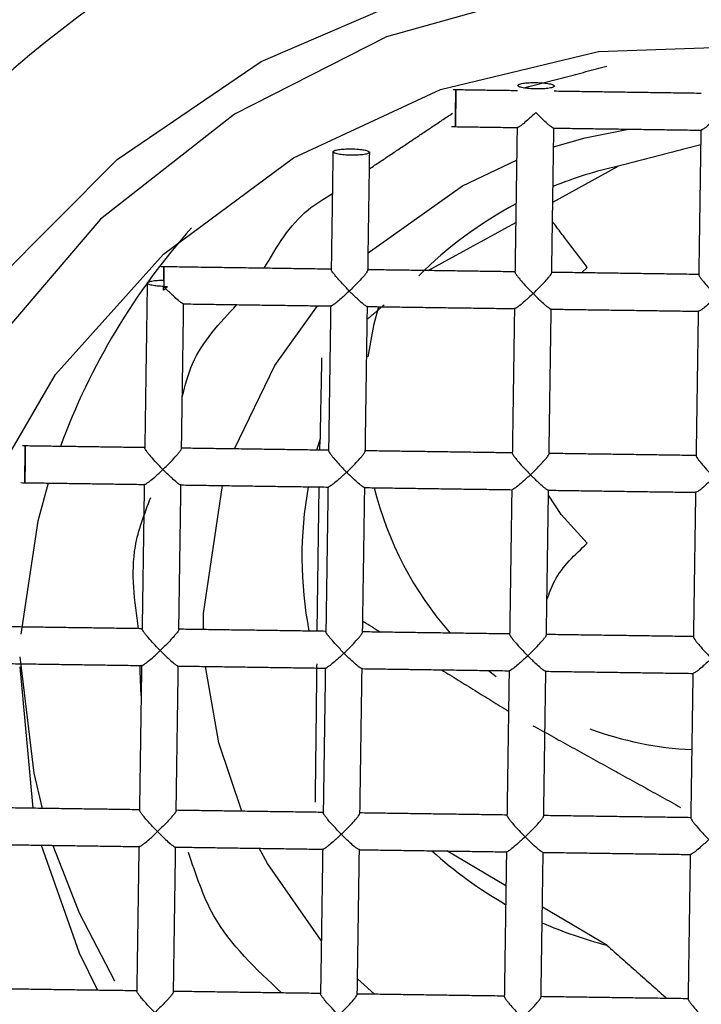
# Model space of a CAD drawing. Header units: millimetres. Extents: x 3953.473 to 3953.518, y 1849.685 to 1849.838.
# Tile 5 of 10: x 3953.48819 to 3953.49561, y 1849.75355 to 1849.76426. Entities that reach past the tile are written whole.
import ezdxf

# ---------------------------------------------------------------- set-up
doc = ezdxf.new("R2010")
doc.units = ezdxf.units.MM
doc.layers.add('SANINDUSA', color=3, linetype='Continuous')

msp = doc.modelspace()

# ---------------------------------------------------------------- linework, layer by layer
at = {"layer": 'SANINDUSA'}
for p, q in [((3953.49399377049, 1849.762274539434), (3953.494706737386, 1849.762666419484)), ((3953.492637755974, 1849.761529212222), (3953.493590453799, 1849.762052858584)), ((3953.494305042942, 1849.761505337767), (3953.494369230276, 1849.761564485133)), ((3953.489759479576, 1849.761425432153), (3953.489759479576, 1849.761356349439)), ((3953.491460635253, 1849.759700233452), (3953.491423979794, 1849.759576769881)), ((3953.491458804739, 1849.759576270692), (3953.491460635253, 1849.759700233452)), ((3953.491429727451, 1849.75760686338), (3953.491452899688, 1849.759176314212)), ((3953.488192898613, 1849.757219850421), (3953.488334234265, 1849.755681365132)), ((3953.493295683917, 1849.757180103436), (3953.493378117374, 1849.757113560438)), ((3953.493483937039, 1849.754838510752), (3953.492840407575, 1849.75521679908)), ((3953.494581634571, 1849.754193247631), (3953.493880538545, 1849.754605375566)), ((3953.492053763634, 1849.753658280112), (3953.491868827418, 1849.753826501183))]:
    msp.add_line(p, q, dxfattribs=at)
at = {"layer": 'SANINDUSA', "flags": 128}
for points in [[(3953.487922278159, 1849.761401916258), (3953.489254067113, 1849.762737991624), (3953.490818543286, 1849.763801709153), (3953.492559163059, 1849.76455462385), (3953.494413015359, 1849.764969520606), (3953.496313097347, 1849.765031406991), (3953.49819073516, 1849.764738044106), (3953.499978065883, 1849.764100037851), (3953.501610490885, 1849.763140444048), (3953.503029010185, 1849.761893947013), (3953.504182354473, 1849.760405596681), (3953.505028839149, 1849.758729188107), (3953.505537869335, 1849.756925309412), (3953.505691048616, 1849.755059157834)], [(3953.493974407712, 1849.764577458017), (3953.492184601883, 1849.764070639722), (3953.490529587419, 1849.763229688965), (3953.489072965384, 1849.762086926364), (3953.487870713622, 1849.76068626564)], [(3953.487702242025, 1849.758888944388), (3953.488583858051, 1849.760400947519), (3953.489756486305, 1849.761707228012), (3953.491172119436, 1849.762754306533), (3953.49277280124, 1849.763499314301), (3953.494492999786, 1849.763911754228), (3953.496262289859, 1849.763974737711), (3953.498008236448, 1849.763685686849), (3953.499659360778, 1849.763056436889), (3953.501148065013, 1849.762112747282)], [(3953.494002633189, 1849.762874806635), (3953.494345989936, 1849.762971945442), (3953.494817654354, 1849.763067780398)], [(3953.491985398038, 1849.761721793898), (3953.493011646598, 1849.762449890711), (3953.493600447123, 1849.762729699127)], [(3953.490530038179, 1849.759589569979), (3953.490969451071, 1849.760496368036), (3953.491432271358, 1849.761146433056)], [(3953.49209871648, 1849.761136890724), (3953.49204361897, 1849.760931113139), (3953.491979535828, 1849.760592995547)], [(3953.488503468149, 1849.759218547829), (3953.488391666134, 1849.758804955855), (3953.488206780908, 1849.757574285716)], [(3953.490192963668, 1849.75762457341), (3953.490192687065, 1849.75779898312), (3953.490398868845, 1849.759191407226)], [(3953.494369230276, 1849.758564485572), (3953.494083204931, 1849.758876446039), (3953.493946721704, 1849.759087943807)], [(3953.488195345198, 1849.757329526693), (3953.488344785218, 1849.756063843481), (3953.488435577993, 1849.755679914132)], [(3953.49061021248, 1849.75564877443), (3953.490359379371, 1849.756394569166), (3953.49021521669, 1849.757224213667)], [(3953.488426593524, 1849.755280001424), (3953.488840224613, 1849.754108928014), (3953.48903980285, 1849.753701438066)], [(3953.488554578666, 1849.755278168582), (3953.488840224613, 1849.754543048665), (3953.48922607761, 1849.753804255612)], [(3953.491474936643, 1849.754243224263), (3953.49088948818, 1849.755080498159), (3953.490799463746, 1849.755246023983)]]:
    msp.add_lwpolyline(points, dxfattribs=at)
at = {"layer": 'SANINDUSA'}
for centre, radius, start, end in [((3953.49569210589, 1849.760064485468), 0.014, 332.2686062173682, 207.7313937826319), ((3953.495617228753, 1849.759935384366), 0.0121439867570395, 89.64672465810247, 169.1756700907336), ((3953.495691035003, 1849.757828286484), 0.01275198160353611, 0.6848571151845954, 178.4947626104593), ((3953.495677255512, 1849.756390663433), 0.01211228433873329, 349.7847282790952, 178.639229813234), ((3953.495691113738, 1849.756450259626), 0.01200182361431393, 0.6743890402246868, 178.5052252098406), ((3953.495690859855, 1849.755055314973), 0.01206521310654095, 23.43699391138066, 154.9222392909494), ((3953.495690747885, 1849.755004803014), 0.01154357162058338, 16.83305114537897, 161.5261819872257), ((3953.495688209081, 1849.758298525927), 0.004476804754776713, 102.6640970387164, 112.2059114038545), ((3953.495664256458, 1849.758345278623), 0.004424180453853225, 117.9089934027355, 135.0172573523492), ((3953.495551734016, 1849.757081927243), 0.007365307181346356, 138.1697302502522, 159.8701767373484), ((3953.495560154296, 1849.758414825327), 0.004296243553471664, 169.7672427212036, 190.8223428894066), ((3953.49569210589, 1849.760064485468), 0.003750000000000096, 193.8351455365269, 221.3681960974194), ((3953.49569210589, 1849.760064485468), 0.003750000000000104, 249.8190433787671, 267.1554786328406), ((3953.495665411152, 1849.758486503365), 0.004426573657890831, 227.5724945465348, 240.4299639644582), ((3953.495686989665, 1849.758527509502), 0.00447298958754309, 246.1455469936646, 255.6929795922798)]:
    msp.add_arc(centre, radius, start, end, dxfattribs=at)
for points in [[(3953.493678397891, 1849.763516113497), (3953.494580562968, 1849.76375190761)], [(3953.493608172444, 1849.763485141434), (3953.492908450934, 1849.763495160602)], [(3953.495607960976, 1849.763456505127), (3953.494008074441, 1849.7634794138)], [(3953.491998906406, 1849.762636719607), (3953.4929008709, 1849.763240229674)], [(3953.492891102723, 1849.763095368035), (3953.493609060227, 1849.763085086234)], [(3953.493605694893, 1849.763085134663), (3953.493582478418, 1849.761512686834)], [(3953.493982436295, 1849.761506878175), (3953.494005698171, 1849.763082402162)], [(3953.494009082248, 1849.7630793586), (3953.495608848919, 1849.76305645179)], [(3953.495605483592, 1849.763056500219), (3953.495582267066, 1849.761484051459)], [(3953.495603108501, 1849.762895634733), (3953.494706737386, 1849.762666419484)], [(3953.491601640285, 1849.762824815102), (3953.491582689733, 1849.761541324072)], [(3953.49198264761, 1849.76153551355), (3953.492001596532, 1849.762818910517)], [(3953.494369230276, 1849.761564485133), (3953.493990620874, 1849.762061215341)], [(3953.491579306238, 1849.761544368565), (3953.489729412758, 1849.761570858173)], [(3953.493579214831, 1849.761515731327), (3953.491982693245, 1849.761538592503)], [(3953.495579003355, 1849.761487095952), (3953.493982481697, 1849.761509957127)], [(3953.489580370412, 1849.761398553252), (3953.489553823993, 1849.759600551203)], [(3953.489758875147, 1849.761315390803), (3953.489759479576, 1849.761356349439)], [(3953.489779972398, 1849.761335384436), (3953.489758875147, 1849.761315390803)], [(3953.489759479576, 1849.761356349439), (3953.489801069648, 1849.761355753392)], [(3953.489779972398, 1849.761335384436), (3953.489759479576, 1849.761356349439)], [(3953.489801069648, 1849.761355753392), (3953.489779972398, 1849.761335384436)], [(3953.489953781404, 1849.759594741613), (3953.489977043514, 1849.761170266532)], [(3953.489980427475, 1849.761167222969), (3953.491580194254, 1849.761144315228)], [(3953.492158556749, 1849.761155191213), (3953.491974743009, 1849.761000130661)], [(3953.49157682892, 1849.761144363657), (3953.491553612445, 1849.759571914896)], [(3953.491953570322, 1849.759566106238), (3953.491976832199, 1849.761141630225)], [(3953.491980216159, 1849.761138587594), (3953.493579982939, 1849.761115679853)], [(3953.493576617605, 1849.76111572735), (3953.493553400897, 1849.759543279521)], [(3953.493953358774, 1849.759537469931), (3953.493976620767, 1849.76111299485)], [(3953.493980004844, 1849.761109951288), (3953.495579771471, 1849.761087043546)], [(3953.495576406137, 1849.761087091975), (3953.495553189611, 1849.759514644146)], [(3953.491478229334, 1849.760581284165), (3953.491460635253, 1849.759700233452)], [(3953.489550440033, 1849.759603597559), (3953.48822306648, 1849.759622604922)], [(3953.491550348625, 1849.759574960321), (3953.489953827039, 1849.759597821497)], [(3953.49355013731, 1849.759546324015), (3953.491953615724, 1849.75956918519)], [(3953.495549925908, 1849.75951768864), (3953.493953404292, 1849.759540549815)], [(3953.488205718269, 1849.759222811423), (3953.48955144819, 1849.759203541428)], [(3953.489547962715, 1849.759203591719), (3953.48952474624, 1849.75763114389)], [(3953.489924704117, 1849.7576253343), (3953.489947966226, 1849.759200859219)], [(3953.489951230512, 1849.759197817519), (3953.491551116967, 1849.759174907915)], [(3953.491547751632, 1849.759174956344), (3953.491524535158, 1849.757602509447)], [(3953.491924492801, 1849.757596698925), (3953.491947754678, 1849.759172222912)], [(3953.491951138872, 1849.759169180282), (3953.493550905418, 1849.75914627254)], [(3953.493547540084, 1849.759146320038), (3953.49352432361, 1849.757573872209)], [(3953.49392428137, 1849.757568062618), (3953.493947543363, 1849.759143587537)], [(3953.493950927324, 1849.759140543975), (3953.495550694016, 1849.759117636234)], [(3953.495547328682, 1849.759117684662), (3953.495524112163, 1849.757545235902)], [(3953.489521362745, 1849.757634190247), (3953.487924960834, 1849.757657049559)], [(3953.491521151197, 1849.75760555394), (3953.489924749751, 1849.757628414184)], [(3953.491926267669, 1849.75771690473), (3953.492120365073, 1849.757596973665)], [(3953.49352105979, 1849.757576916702), (3953.491924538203, 1849.757599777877)], [(3953.495520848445, 1849.757548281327), (3953.493924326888, 1849.757571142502)], [(3953.487922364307, 1849.757257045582), (3953.489522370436, 1849.757234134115)], [(3953.489518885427, 1849.757234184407), (3953.489495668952, 1849.755661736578)], [(3953.489514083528, 1849.756908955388), (3953.489501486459, 1849.757234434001)], [(3953.489895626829, 1849.755655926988), (3953.489918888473, 1849.757231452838)], [(3953.489922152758, 1849.757228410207), (3953.491522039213, 1849.757205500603)], [(3953.491424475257, 1849.757251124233), (3953.491406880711, 1849.755748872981)], [(3953.491518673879, 1849.757205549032), (3953.491495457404, 1849.755633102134)], [(3953.491895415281, 1849.755627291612), (3953.491918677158, 1849.7572028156)], [(3953.491922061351, 1849.757199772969), (3953.493521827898, 1849.757176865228)], [(3953.492783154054, 1849.757187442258), (3953.49351196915, 1849.756737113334)], [(3953.493518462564, 1849.757176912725), (3953.493495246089, 1849.755604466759)], [(3953.493895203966, 1849.755598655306), (3953.493918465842, 1849.757174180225)], [(3953.493921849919, 1849.757171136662), (3953.495521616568, 1849.757148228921)], [(3953.495518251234, 1849.75714827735), (3953.495495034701, 1849.75557582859)], [(3953.493777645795, 1849.75657964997), (3953.495384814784, 1849.755691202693)], [(3953.489492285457, 1849.755664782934), (3953.487895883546, 1849.755687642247)], [(3953.491492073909, 1849.755636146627), (3953.489895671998, 1849.755659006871)], [(3953.493491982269, 1849.75560750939), (3953.491895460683, 1849.755630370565)], [(3953.495491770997, 1849.755578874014), (3953.493895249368, 1849.75560173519)], [(3953.487893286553, 1849.755287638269), (3953.489493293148, 1849.755264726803)], [(3953.489489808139, 1849.755264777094), (3953.489466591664, 1849.753692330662)], [(3953.489866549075, 1849.753686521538), (3953.489889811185, 1849.755262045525)], [(3953.489893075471, 1849.755259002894), (3953.491492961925, 1849.75523609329)], [(3953.491489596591, 1849.755236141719), (3953.491466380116, 1849.753663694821)], [(3953.49186633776, 1849.7536578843), (3953.49188959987, 1849.755233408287)], [(3953.49189298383, 1849.755230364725), (3953.49349275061, 1849.755207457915)], [(3953.493489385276, 1849.755207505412), (3953.493466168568, 1849.753635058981)], [(3953.493866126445, 1849.753629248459), (3953.493889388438, 1849.755204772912)], [(3953.493892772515, 1849.75520172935), (3953.495492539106, 1849.755178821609)], [(3953.495489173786, 1849.755178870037), (3953.495465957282, 1849.753606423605)], [(3953.494581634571, 1849.754193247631), (3953.495236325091, 1849.75361270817)], [(3953.489463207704, 1849.753695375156), (3953.487866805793, 1849.753718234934)], [(3953.491462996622, 1849.753666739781), (3953.48986659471, 1849.753689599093)], [(3953.493462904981, 1849.753638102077), (3953.491866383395, 1849.753660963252)], [(3953.49546269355, 1849.753609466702), (3953.493866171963, 1849.753632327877)]]:
    msp.add_open_spline(points, degree=1, dxfattribs=at)
for points, knots in [([(3953.493612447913, 1849.763542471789), (3953.4936154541, 1849.763546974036), (3953.493621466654, 1849.763555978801), (3953.493667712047, 1849.763566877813), (3953.49373381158, 1849.763573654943), (3953.493812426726, 1849.763575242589), (3953.493891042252, 1849.763571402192), (3953.493957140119, 1849.763562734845), (3953.494003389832, 1849.763550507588), (3953.494009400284, 1849.763541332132), (3953.494012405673, 1849.763536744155)], [0, 0, 0, 0, 0.1249924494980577, 0.249992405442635, 0.3749957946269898, 0.4999956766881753, 0.6249953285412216, 0.7499983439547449, 0.8749923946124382, 1, 1, 1, 1]), ([(3953.494012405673, 1849.763536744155), (3953.494009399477, 1849.763532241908), (3953.494003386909, 1849.763523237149), (3953.493957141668, 1849.76351233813), (3953.493891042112, 1849.763505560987), (3953.493812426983, 1849.763503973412), (3953.493733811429, 1849.763507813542), (3953.493667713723, 1849.763516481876), (3953.493621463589, 1849.763528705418), (3953.493615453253, 1849.763537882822), (3953.493612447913, 1849.763542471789)], [0, 0, 0, 0, 0.1249924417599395, 0.2499922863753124, 0.3749956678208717, 0.4999955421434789, 0.624995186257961, 0.749998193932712, 0.8749918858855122, 1, 1, 1, 1]), ([(3953.492933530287, 1849.763097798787), (3953.492933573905, 1849.763105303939), (3953.492933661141, 1849.763120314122), (3953.492934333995, 1849.763177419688), (3953.4929352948, 1849.763250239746), (3953.4929364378, 1849.763330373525), (3953.492937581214, 1849.763405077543), (3953.492938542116, 1849.76346245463), (3953.492939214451, 1849.763496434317), (3953.492939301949, 1849.763493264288), (3953.492939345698, 1849.763491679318)], [0, 0, 0, 0, 0.1250024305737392, 0.2500028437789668, 0.3750064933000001, 0.5000061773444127, 0.6250052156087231, 0.7499999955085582, 0.8750035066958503, 1, 1, 1, 1]), ([(3953.492939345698, 1849.763491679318), (3953.492939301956, 1849.763484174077), (3953.492939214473, 1849.763469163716), (3953.492938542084, 1849.763412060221), (3953.492937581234, 1849.763339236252), (3953.4929364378, 1849.763259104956), (3953.492935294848, 1849.763184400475), (3953.492934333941, 1849.763127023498), (3953.492933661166, 1849.763093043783), (3953.492933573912, 1849.763096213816), (3953.492933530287, 1849.763097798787)], [0, 0, 0, 0, 0.1250029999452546, 0.25000397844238, 0.3750033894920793, 0.5000039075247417, 0.6250035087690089, 0.7499988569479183, 0.8750029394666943, 1, 1, 1, 1]), ([(3953.493808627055, 1849.763247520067), (3953.493778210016, 1849.763219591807), (3953.493727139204, 1849.763172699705), (3953.493671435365, 1849.763124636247), (3953.493638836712, 1849.763100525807), (3953.493619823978, 1849.763088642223), (3953.493607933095, 1849.763083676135), (3953.493606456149, 1849.763086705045), (3953.493605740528, 1849.763088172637)], [0, 0, 0, 0, 0.3297004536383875, 0.5535735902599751, 0.6801743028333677, 0.7951238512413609, 0.9007317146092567, 1, 1, 1, 1]), ([(3953.494005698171, 1849.763082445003), (3953.494005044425, 1849.76308097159), (3953.494003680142, 1849.763077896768), (3953.49399249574, 1849.763082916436), (3953.493974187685, 1849.763095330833), (3953.493941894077, 1849.763120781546), (3953.493887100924, 1849.763170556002), (3953.493837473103, 1849.763219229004), (3953.493808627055, 1849.763247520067)], [0, 0, 0, 0, 0.09623301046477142, 0.200825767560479, 0.3161770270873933, 0.444617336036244, 0.6771851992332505, 1, 1, 1, 1]), ([(3953.495808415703, 1849.76321888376), (3953.495777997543, 1849.763190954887), (3953.49572692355, 1849.763144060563), (3953.495671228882, 1849.763096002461), (3953.495638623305, 1849.763071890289), (3953.495619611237, 1849.763060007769), (3953.495607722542, 1849.763055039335), (3953.495606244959, 1849.76305806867), (3953.495605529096, 1849.763059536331)], [0, 0, 0, 0, 0.3296924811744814, 0.5535742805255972, 0.680157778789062, 0.7951062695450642, 0.9007325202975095, 0.9999999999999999, 0.9999999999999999, 0.9999999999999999, 0.9999999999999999]), ([(3953.491601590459, 1849.762821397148), (3953.491604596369, 1849.762825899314), (3953.491610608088, 1849.762834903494), (3953.491656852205, 1849.762845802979), (3953.491722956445, 1849.762852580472), (3953.491801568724, 1849.762854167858), (3953.491880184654, 1849.762850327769), (3953.491946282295, 1849.762841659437), (3953.491992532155, 1849.762829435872), (3953.491998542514, 1849.762820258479), (3953.49200154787, 1849.762815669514)], [0, 0, 0, 0, 0.1250033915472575, 0.2500025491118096, 0.3749987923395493, 0.4999980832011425, 0.6249971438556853, 0.7499995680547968, 0.8749924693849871, 1, 1, 1, 1]), ([(3953.49200154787, 1849.762815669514), (3953.491998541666, 1849.762811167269), (3953.491992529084, 1849.762802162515), (3953.491946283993, 1849.76279126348), (3953.491880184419, 1849.762784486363), (3953.491801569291, 1849.762782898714), (3953.491722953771, 1849.762786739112), (3953.491656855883, 1849.762795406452), (3953.491610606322, 1849.762807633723), (3953.491604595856, 1849.762816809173), (3953.491601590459, 1849.762821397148)], [0, 0, 0, 0, 0.1249924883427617, 0.249992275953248, 0.3749957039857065, 0.4999956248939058, 0.6249953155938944, 0.7499983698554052, 0.8749923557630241, 1, 1, 1, 1]), ([(3953.490854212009, 1849.761554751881), (3953.490990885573, 1849.761789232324), (3953.49118193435, 1849.762117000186), (3953.491503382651, 1849.762311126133), (3953.491594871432, 1849.762366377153)], [0, 0, 0, 0, 0.7153857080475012, 0.9999999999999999, 0.9999999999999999, 0.9999999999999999, 0.9999999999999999]), ([(3953.489759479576, 1849.761425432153), (3953.489759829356, 1849.761448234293), (3953.489760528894, 1849.7614938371), (3953.48976138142, 1849.761543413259), (3953.489761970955, 1849.761572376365), (3953.489762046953, 1849.761569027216), (3953.489762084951, 1849.761567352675)], [0, 0, 0, 0, 0.2500019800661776, 0.4999878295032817, 0.7499989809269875, 1, 1, 1, 1]), ([(3953.489762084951, 1849.761567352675), (3953.489762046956, 1849.761560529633), (3953.489761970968, 1849.761546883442), (3953.489761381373, 1849.761495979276), (3953.489760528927, 1849.761430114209), (3953.489759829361, 1849.761380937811), (3953.489759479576, 1849.761356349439)], [0, 0, 0, 0, 0.2499969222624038, 0.4999977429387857, 0.7499971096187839, 1, 1, 1, 1]), ([(3953.49177976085, 1849.76130674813), (3953.491750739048, 1849.761337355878), (3953.49170201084, 1849.761388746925), (3953.4916462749, 1849.761450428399), (3953.491614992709, 1849.761489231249), (3953.491596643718, 1849.761514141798), (3953.491584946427, 1849.761532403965), (3953.491583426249, 1849.76153838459), (3953.491582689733, 1849.761541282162)], [0, 0, 0, 0, 0.3296993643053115, 0.5535720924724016, 0.6801755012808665, 0.7951165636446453, 0.9007353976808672, 1, 1, 1, 1]), ([(3953.49198264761, 1849.76153555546), (3953.491981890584, 1849.76153267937), (3953.491980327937, 1849.761526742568), (3953.491968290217, 1849.761508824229), (3953.491949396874, 1849.761484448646), (3953.491917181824, 1849.761446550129), (3953.491859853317, 1849.761386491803), (3953.49180965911, 1849.761336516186), (3953.49177976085, 1849.76130674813)], [0, 0, 0, 0, 0.09925334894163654, 0.2048779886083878, 0.3198259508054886, 0.4464299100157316, 0.6702650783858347, 1, 1, 1, 1]), ([(3953.493582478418, 1849.761512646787), (3953.493583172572, 1849.76150970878), (3953.493584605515, 1849.761503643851), (3953.493596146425, 1849.761485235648), (3953.493614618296, 1849.761460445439), (3953.493646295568, 1849.761422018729), (3953.493700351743, 1849.761358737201), (3953.493749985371, 1849.761308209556), (3953.493779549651, 1849.761278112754)], [0, 0, 0, 0, 0.09924322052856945, 0.2048678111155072, 0.3198196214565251, 0.4464253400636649, 0.6702631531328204, 1, 1, 1, 1]), ([(3953.493779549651, 1849.761278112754), (3953.493809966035, 1849.761307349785), (3953.493861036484, 1849.761356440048), (3953.493916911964, 1849.761418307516), (3953.493949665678, 1849.761456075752), (3953.493968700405, 1849.761480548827), (3953.493980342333, 1849.761498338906), (3953.493981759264, 1849.761504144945), (3953.493982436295, 1849.761506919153)], [0, 0, 0, 0, 0.3296470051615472, 0.5534918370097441, 0.6820890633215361, 0.7979327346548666, 0.9034494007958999, 1, 1, 1, 1]), ([(3953.495582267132, 1849.761484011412), (3953.495582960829, 1849.761481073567), (3953.49558439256, 1849.761475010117), (3953.495595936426, 1849.761456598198), (3953.495614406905, 1849.76143181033), (3953.495646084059, 1849.761393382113), (3953.495700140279, 1849.761330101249), (3953.495749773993, 1849.761279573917), (3953.495779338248, 1849.761249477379)], [0, 0, 0, 0, 0.09926249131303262, 0.2048689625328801, 0.3198207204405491, 0.4464280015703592, 0.6702655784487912, 1, 1, 1, 1]), ([(3953.489580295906, 1849.761393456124), (3953.489582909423, 1849.761397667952), (3953.489588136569, 1849.761406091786), (3953.489628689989, 1849.761416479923), (3953.489687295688, 1849.761423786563), (3953.489735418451, 1849.761424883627), (3953.489759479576, 1849.761425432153)], [0, 0, 0, 0, 0.249988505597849, 0.4999876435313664, 0.7499964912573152, 0.9999999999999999, 0.9999999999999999, 0.9999999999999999, 0.9999999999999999]), ([(3953.489759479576, 1849.761356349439), (3953.48973541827, 1849.761357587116), (3953.489687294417, 1849.761360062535), (3953.489628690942, 1849.761369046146), (3953.489588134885, 1849.761380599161), (3953.489582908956, 1849.761389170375), (3953.489580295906, 1849.761393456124)], [0, 0, 0, 0, 0.2499941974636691, 0.5000013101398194, 0.7499924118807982, 0.9999999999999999, 0.9999999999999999, 0.9999999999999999, 0.9999999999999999]), ([(3953.489977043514, 1849.761170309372), (3953.489976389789, 1849.76116883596), (3953.489975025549, 1849.761165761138), (3953.489963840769, 1849.761170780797), (3953.489945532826, 1849.761183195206), (3953.489913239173, 1849.761208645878), (3953.489858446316, 1849.761258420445), (3953.489808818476, 1849.761307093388), (3953.489779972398, 1849.761335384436)], [0, 0, 0, 0, 0.09623303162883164, 0.2008259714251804, 0.3161772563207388, 0.4446175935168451, 0.6771851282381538, 1, 1, 1, 1]), ([(3953.49177976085, 1849.76130674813), (3953.491749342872, 1849.761278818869), (3953.491698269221, 1849.761231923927), (3953.491642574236, 1849.761183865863), (3953.491609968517, 1849.761159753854), (3953.491590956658, 1849.761147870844), (3953.491579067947, 1849.761142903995), (3953.491577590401, 1849.761145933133), (3953.491576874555, 1849.7611474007)], [0, 0, 0, 0, 0.3296931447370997, 0.5535750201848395, 0.6801585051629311, 0.7951067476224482, 0.9007326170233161, 0.9999999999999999, 0.9999999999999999, 0.9999999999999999, 0.9999999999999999]), ([(3953.491976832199, 1849.761141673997), (3953.491976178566, 1849.761140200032), (3953.491974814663, 1849.761137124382), (3953.49196363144, 1849.761142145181), (3953.491945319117, 1849.761154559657), (3953.491913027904, 1849.761180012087), (3953.491858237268, 1849.761229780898), (3953.491808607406, 1849.761278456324), (3953.49177976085, 1849.76130674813)], [0, 0, 0, 0, 0.09625191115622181, 0.2008441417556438, 0.3161770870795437, 0.4446171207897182, 0.6771926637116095, 0.9999999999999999, 0.9999999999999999, 0.9999999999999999, 0.9999999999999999]), ([(3953.493779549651, 1849.761278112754), (3953.493749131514, 1849.761250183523), (3953.493698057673, 1849.761203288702), (3953.493642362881, 1849.761155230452), (3953.493609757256, 1849.76113111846), (3953.49359074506, 1849.761119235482), (3953.493578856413, 1849.761114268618), (3953.493577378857, 1849.761117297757), (3953.493576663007, 1849.761118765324)], [0, 0, 0, 0, 0.3296936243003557, 0.5535749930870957, 0.6801584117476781, 0.7951068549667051, 0.9007326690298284, 0.9999999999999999, 0.9999999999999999, 0.9999999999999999, 0.9999999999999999]), ([(3953.493976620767, 1849.761113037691), (3953.493975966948, 1849.761111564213), (3953.493974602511, 1849.761108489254), (3953.493963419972, 1849.761113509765), (3953.493945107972, 1849.761125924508), (3953.49391281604, 1849.761151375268), (3953.493858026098, 1849.761201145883), (3953.493808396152, 1849.761249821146), (3953.493779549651, 1849.761278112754)], [0, 0, 0, 0, 0.09623417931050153, 0.2008284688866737, 0.3161635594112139, 0.4446052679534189, 0.6771869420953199, 1, 1, 1, 1]), ([(3953.489962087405, 1849.760157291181), (3953.489993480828, 1849.76027996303), (3953.49009168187, 1849.760663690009), (3953.490368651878, 1849.76095844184), (3953.490557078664, 1849.761158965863)], [0, 0, 0, 0, 0.3196852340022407, 1, 1, 1, 1]), ([(3953.495779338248, 1849.761249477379), (3953.495748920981, 1849.761221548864), (3953.49569784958, 1849.761174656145), (3953.495642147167, 1849.761126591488), (3953.49560954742, 1849.761102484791), (3953.495590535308, 1849.761090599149), (3953.495578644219, 1849.761085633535), (3953.495577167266, 1849.761088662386), (3953.495576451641, 1849.761090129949)], [0, 0, 0, 0, 0.3296984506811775, 0.5535724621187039, 0.6801720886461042, 0.7951227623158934, 0.9007311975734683, 0.9999999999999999, 0.9999999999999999, 0.9999999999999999, 0.9999999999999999]), ([(3953.4882481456, 1849.759225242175), (3953.488248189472, 1849.759232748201), (3953.488248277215, 1849.759247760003), (3953.488248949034, 1849.759304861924), (3953.488249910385, 1849.759377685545), (3953.488251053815, 1849.759457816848), (3953.488252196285, 1849.759532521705), (3953.488253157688, 1849.759589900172), (3953.488253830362, 1849.759623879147), (3953.488253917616, 1849.759620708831), (3953.488253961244, 1849.759619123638)], [0, 0, 0, 0, 0.1250025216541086, 0.2500009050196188, 0.3749973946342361, 0.4999963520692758, 0.6249957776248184, 0.7499906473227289, 0.8749925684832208, 1, 1, 1, 1]), ([(3953.488253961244, 1849.759619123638), (3953.488253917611, 1849.759611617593), (3953.488253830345, 1849.759596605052), (3953.488253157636, 1849.759539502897), (3953.488252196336, 1849.759466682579), (3953.488251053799, 1849.759386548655), (3953.488249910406, 1849.759311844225), (3953.488248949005, 1849.759254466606), (3953.488248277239, 1849.759220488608), (3953.488248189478, 1849.75922365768), (3953.4882481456, 1849.759225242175)], [0, 0, 0, 0, 0.1249931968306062, 0.2499939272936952, 0.3749989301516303, 0.4999999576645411, 0.6250017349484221, 0.7499978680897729, 0.8750021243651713, 0.9999999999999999, 0.9999999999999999, 0.9999999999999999, 0.9999999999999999]), ([(3953.48975089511, 1849.759365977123), (3953.489721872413, 1849.759396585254), (3953.489673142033, 1849.759447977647), (3953.489617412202, 1849.759509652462), (3953.489586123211, 1849.75954846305), (3953.489567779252, 1849.75957336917), (3953.489556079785, 1849.759591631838), (3953.489554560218, 1849.759597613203), (3953.489553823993, 1849.759600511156)], [0, 0, 0, 0, 0.3296947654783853, 0.5535719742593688, 0.6801634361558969, 0.7951189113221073, 0.9007357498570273, 0.9999999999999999, 0.9999999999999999, 0.9999999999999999, 0.9999999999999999]), ([(3953.48975089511, 1849.759365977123), (3953.489781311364, 1849.759395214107), (3953.489832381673, 1849.759444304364), (3953.489888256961, 1849.759506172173), (3953.489921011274, 1849.759543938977), (3953.489940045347, 1849.759568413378), (3953.489951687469, 1849.759586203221), (3953.489953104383, 1849.759592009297), (3953.489953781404, 1849.759594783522)], [0, 0, 0, 0, 0.3296466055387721, 0.5534919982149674, 0.6820876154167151, 0.7979325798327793, 0.9034493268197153, 1, 1, 1, 1]), ([(3953.491553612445, 1849.75957187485), (3953.491554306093, 1849.759568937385), (3953.491555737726, 1849.759562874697), (3953.491567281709, 1849.759544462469), (3953.491585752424, 1849.759519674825), (3953.491617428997, 1849.759481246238), (3953.491671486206, 1849.759417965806), (3953.491721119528, 1849.75936743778), (3953.491750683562, 1849.759337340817)], [0, 0, 0, 0, 0.09926168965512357, 0.2048681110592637, 0.3198198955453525, 0.4464265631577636, 0.6702645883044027, 1, 1, 1, 1]), ([(3953.491750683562, 1849.759337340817), (3953.491781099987, 1849.759366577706), (3953.491832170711, 1849.759415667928), (3953.491888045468, 1849.759477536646), (3953.49192079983, 1849.759515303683), (3953.491939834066, 1849.75953977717), (3953.491951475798, 1849.759557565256), (3953.491952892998, 1849.759563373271), (3953.491953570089, 1849.759566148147)], [0, 0, 0, 0, 0.3296527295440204, 0.5535036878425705, 0.6821015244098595, 0.7979471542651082, 0.9034658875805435, 1, 1, 1, 1]), ([(3953.49355340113, 1849.759543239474), (3953.493554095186, 1849.759540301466), (3953.493555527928, 1849.759534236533), (3953.493567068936, 1849.759515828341), (3953.493585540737, 1849.759491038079), (3953.493617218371, 1849.759452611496), (3953.493671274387, 1849.759389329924), (3953.493720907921, 1849.759338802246), (3953.49375047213, 1849.759308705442)], [0, 0, 0, 0, 0.09924317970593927, 0.2048677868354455, 0.3198196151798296, 0.4464256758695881, 0.6702635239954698, 1, 1, 1, 1]), ([(3953.49375047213, 1849.759308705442), (3953.493780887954, 1849.759337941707), (3953.49383195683, 1849.759387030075), (3953.493887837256, 1849.759448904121), (3953.493920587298, 1849.75948666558), (3953.493939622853, 1849.75951114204), (3953.493951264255, 1849.759528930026), (3953.493952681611, 1849.759534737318), (3953.493953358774, 1849.759537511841)], [0, 0, 0, 0, 0.329652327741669, 0.5534939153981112, 0.682102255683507, 0.7979487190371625, 0.9034669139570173, 1, 1, 1, 1]), ([(3953.495553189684, 1849.759514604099), (3953.495553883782, 1849.759511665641), (3953.495555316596, 1849.759505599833), (3953.495566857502, 1849.759487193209), (3953.495585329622, 1849.759462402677), (3953.495617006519, 1849.759423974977), (3953.495671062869, 1849.759360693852), (3953.495720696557, 1849.759310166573), (3953.495750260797, 1849.759280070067)], [0, 0, 0, 0, 0.09924391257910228, 0.2048674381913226, 0.3198194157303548, 0.4464269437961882, 0.6702649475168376, 1, 1, 1, 1]), ([(3953.48954800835, 1849.759206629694), (3953.489548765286, 1849.759205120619), (3953.489550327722, 1849.759202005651), (3953.489562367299, 1849.759206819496), (3953.489581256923, 1849.759218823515), (3953.489613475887, 1849.759243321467), (3953.48967080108, 1849.759289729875), (3953.489720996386, 1849.759337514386), (3953.48975089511, 1849.759365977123)], [0, 0, 0, 0, 0.09924872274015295, 0.2048650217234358, 0.3198248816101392, 0.4464231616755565, 0.6702631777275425, 1, 1, 1, 1]), ([(3953.489947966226, 1849.75920090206), (3953.489947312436, 1849.759199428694), (3953.489945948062, 1849.759196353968), (3953.489934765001, 1849.759201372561), (3953.489916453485, 1849.759213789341), (3953.489884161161, 1849.7592392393), (3953.489829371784, 1849.75928901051), (3953.489779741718, 1849.759337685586), (3953.48975089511, 1849.759365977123)], [0, 0, 0, 0, 0.09623415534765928, 0.20082831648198, 0.316163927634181, 0.4446057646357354, 0.6771868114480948, 1, 1, 1, 1]), ([(3953.491750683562, 1849.759337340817), (3953.491720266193, 1849.759309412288), (3953.491669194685, 1849.759262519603), (3953.4916134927, 1849.759214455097), (3953.491580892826, 1849.759190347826), (3953.491561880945, 1849.759178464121), (3953.491549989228, 1849.759173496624), (3953.491548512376, 1849.759176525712), (3953.491547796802, 1849.759177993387)], [0, 0, 0, 0, 0.3296988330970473, 0.5535724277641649, 0.680172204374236, 0.7951221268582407, 0.9007311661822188, 0.9999999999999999, 0.9999999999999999, 0.9999999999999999, 0.9999999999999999]), ([(3953.491947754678, 1849.759172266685), (3953.491947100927, 1849.759170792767), (3953.491945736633, 1849.759167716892), (3953.491934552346, 1849.759172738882), (3953.491916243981, 1849.759185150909), (3953.491883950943, 1849.759210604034), (3953.491829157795, 1849.759260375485), (3953.49177952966, 1849.759309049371), (3953.491750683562, 1849.759337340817)], [0, 0, 0, 0, 0.09623378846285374, 0.2008274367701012, 0.3161787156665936, 0.4446208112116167, 0.6771887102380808, 1, 1, 1, 1]), ([(3953.49375047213, 1849.759308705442), (3953.49372005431, 1849.75928077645), (3953.493668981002, 1849.75923388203), (3953.493613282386, 1849.759185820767), (3953.493580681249, 1849.759161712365), (3953.493561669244, 1849.759149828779), (3953.493549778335, 1849.759144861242), (3953.4935483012, 1849.759147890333), (3953.493547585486, 1849.759149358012)], [0, 0, 0, 0, 0.3296950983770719, 0.5535774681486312, 0.6801758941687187, 0.7951245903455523, 0.9007321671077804, 1, 1, 1, 1]), ([(3953.493947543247, 1849.759143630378), (3953.493946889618, 1849.759142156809), (3953.493945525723, 1849.759139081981), (3953.493934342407, 1849.759144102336), (3953.493916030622, 1849.759156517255), (3953.493883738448, 1849.759181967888), (3953.493828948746, 1849.75923173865), (3953.493779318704, 1849.759280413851), (3953.49375047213, 1849.759308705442)], [0, 0, 0, 0, 0.09625173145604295, 0.2008439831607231, 0.3161767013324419, 0.4446160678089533, 0.6771930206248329, 1, 1, 1, 1]), ([(3953.495750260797, 1849.759280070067), (3953.495719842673, 1849.759252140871), (3953.495668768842, 1849.759205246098), (3953.495613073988, 1849.759157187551), (3953.495580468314, 1849.759133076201), (3953.495561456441, 1849.759121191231), (3953.495549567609, 1849.759116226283), (3953.495548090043, 1849.759119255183), (3953.495547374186, 1849.759120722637)], [0, 0, 0, 0, 0.3296934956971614, 0.5535749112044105, 0.6801581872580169, 0.7951071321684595, 0.9007326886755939, 1, 1, 1, 1]), ([(3953.489485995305, 1849.757634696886), (3953.489443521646, 1849.757936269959), (3953.489374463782, 1849.758426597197), (3953.489550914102, 1849.758885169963), (3953.489618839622, 1849.759061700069)], [0, 0, 0, 0, 0.6150445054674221, 1, 1, 1, 1]), ([(3953.493929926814, 1849.757950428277), (3953.49395562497, 1849.758020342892), (3953.494044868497, 1849.75826313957), (3953.494234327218, 1849.758439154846), (3953.494369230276, 1849.758564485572)], [0, 0, 0, 0, 0.287955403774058, 1, 1, 1, 1]), ([(3953.489721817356, 1849.757396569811), (3953.4896927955, 1849.757427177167), (3953.489644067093, 1849.757478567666), (3953.489588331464, 1849.757540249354), (3953.489557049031, 1849.757579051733), (3953.489538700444, 1849.757603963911), (3953.489527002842, 1849.757622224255), (3953.48952548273, 1849.757628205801), (3953.48952474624, 1849.757631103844)], [0, 0, 0, 0, 0.3296978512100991, 0.5535707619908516, 0.6801742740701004, 0.7951168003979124, 0.9007346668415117, 1, 1, 1, 1]), ([(3953.489924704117, 1849.75762537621), (3953.489923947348, 1849.757622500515), (3953.489922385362, 1849.757616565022), (3953.489910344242, 1849.757598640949), (3953.489891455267, 1849.75757427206), (3953.489859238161, 1849.75753637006), (3953.489801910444, 1849.757476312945), (3953.489751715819, 1849.757426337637), (3953.489721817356, 1849.757396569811)], [0, 0, 0, 0, 0.09925377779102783, 0.2048618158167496, 0.3198246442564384, 0.4464288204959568, 0.6702649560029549, 1, 1, 1, 1]), ([(3953.491721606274, 1849.757367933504), (3953.491692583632, 1849.757398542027), (3953.491643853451, 1849.757449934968), (3953.491588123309, 1849.757511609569), (3953.49155683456, 1849.757550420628), (3953.491538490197, 1849.75757532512), (3953.491526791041, 1849.757593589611), (3953.491525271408, 1849.757599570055), (3953.491524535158, 1849.757602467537)], [0, 0, 0, 0, 0.3296962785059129, 0.5535733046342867, 0.6801646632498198, 0.7951186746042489, 0.9007364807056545, 1, 1, 1, 1]), ([(3953.491721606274, 1849.757367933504), (3953.491752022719, 1849.757397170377), (3953.49180309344, 1849.757446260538), (3953.491858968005, 1849.757508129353), (3953.491891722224, 1849.75754589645), (3953.491910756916, 1849.757570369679), (3953.491922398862, 1849.757588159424), (3953.491923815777, 1849.757593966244), (3953.491924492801, 1849.757596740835)], [0, 0, 0, 0, 0.3296466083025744, 0.5534930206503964, 0.6820884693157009, 0.7979322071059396, 0.9034488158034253, 1, 1, 1, 1]), ([(3953.49352432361, 1849.757573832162), (3953.493525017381, 1849.757570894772), (3953.493526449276, 1849.75756483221), (3953.493537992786, 1849.757546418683), (3953.493556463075, 1849.757521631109), (3953.493588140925, 1849.757483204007), (3953.493642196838, 1849.757419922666), (3953.493691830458, 1849.757369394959), (3953.493721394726, 1849.757339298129)], [0, 0, 0, 0, 0.09926180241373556, 0.2048691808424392, 0.3198207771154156, 0.4464265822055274, 0.6702639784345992, 1, 1, 1, 1]), ([(3953.493721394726, 1849.757339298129), (3953.493751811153, 1849.757368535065), (3953.493802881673, 1849.757417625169), (3953.493858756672, 1849.757479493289), (3953.49389151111, 1849.757517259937), (3953.493910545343, 1849.757541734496), (3953.493922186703, 1849.757559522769), (3953.493923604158, 1849.757565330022), (3953.49392428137, 1849.757568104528)], [0, 0, 0, 0, 0.3296532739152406, 0.5535023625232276, 0.6821004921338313, 0.7979477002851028, 0.9034663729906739, 1, 1, 1, 1]), ([(3953.495524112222, 1849.757545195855), (3953.49552480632, 1849.757542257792), (3953.495526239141, 1849.757536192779), (3953.495537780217, 1849.757517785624), (3953.495556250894, 1849.757492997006), (3953.495587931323, 1849.757454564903), (3953.495641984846, 1849.757391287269), (3953.495691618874, 1849.75734075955), (3953.495721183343, 1849.757310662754)], [0, 0, 0, 0, 0.09924432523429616, 0.2048689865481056, 0.3198222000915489, 0.4464202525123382, 0.6702606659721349, 1, 1, 1, 1]), ([(3953.489518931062, 1849.757237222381), (3953.489519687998, 1849.757235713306), (3953.489521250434, 1849.757232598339), (3953.489533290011, 1849.757237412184), (3953.489552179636, 1849.757249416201), (3953.489584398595, 1849.757273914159), (3953.48964172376, 1849.757320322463), (3953.489691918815, 1849.757368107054), (3953.489721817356, 1849.757396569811)], [0, 0, 0, 0, 0.0992488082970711, 0.2048651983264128, 0.3198251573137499, 0.446423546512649, 0.6702637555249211, 1, 1, 1, 1]), ([(3953.489721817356, 1849.757396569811), (3953.48975084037, 1849.757367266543), (3953.489799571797, 1849.757318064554), (3953.489855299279, 1849.757270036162), (3953.48988658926, 1849.757244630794), (3953.489904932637, 1849.757232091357), (3953.489916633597, 1849.75722693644), (3953.48991815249, 1849.757230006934), (3953.489918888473, 1849.757231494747)], [0, 0, 0, 0, 0.3296928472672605, 0.5535745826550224, 0.6801636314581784, 0.7951157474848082, 0.9007229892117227, 1, 1, 1, 1]), ([(3953.491721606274, 1849.757367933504), (3953.491691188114, 1849.757340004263), (3953.491640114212, 1849.757293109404), (3953.4915844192, 1849.757245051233), (3953.491551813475, 1849.757220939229), (3953.491532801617, 1849.757209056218), (3953.491520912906, 1849.75720408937), (3953.49151943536, 1849.757207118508), (3953.491518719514, 1849.757208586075)], [0, 0, 0, 0, 0.3296937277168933, 0.5535754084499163, 0.6801587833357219, 0.7951069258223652, 0.9007327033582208, 0.9999999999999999, 0.9999999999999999, 0.9999999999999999, 0.9999999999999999]), ([(3953.491918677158, 1849.757202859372), (3953.491918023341, 1849.7572013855), (3953.491916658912, 1849.757198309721), (3953.491905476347, 1849.757203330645), (3953.491887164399, 1849.757215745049), (3953.491854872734, 1849.757241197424), (3953.491800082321, 1849.757290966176), (3953.491750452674, 1849.757339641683), (3953.491721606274, 1849.757367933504)], [0, 0, 0, 0, 0.09623442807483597, 0.2008287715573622, 0.3161637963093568, 0.444606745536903, 0.6771869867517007, 1, 1, 1, 1]), ([(3953.493721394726, 1849.757339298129), (3953.493690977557, 1849.757311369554), (3953.493639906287, 1849.757264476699), (3953.493584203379, 1849.757216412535), (3953.49355160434, 1849.757192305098), (3953.49353258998, 1849.757180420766), (3953.493520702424, 1849.757175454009), (3953.493519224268, 1849.757178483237), (3953.493518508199, 1849.757179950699)], [0, 0, 0, 0, 0.329698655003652, 0.5535732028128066, 0.6801727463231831, 0.7951230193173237, 0.9007505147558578, 1, 1, 1, 1]), ([(3953.493918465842, 1849.757174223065), (3953.493917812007, 1849.757172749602), (3953.493916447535, 1849.757169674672), (3953.49390526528, 1849.757174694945), (3953.493886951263, 1849.757187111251), (3953.493854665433, 1849.75721255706), (3953.493799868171, 1849.75726233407), (3953.493750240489, 1849.757311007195), (3953.493721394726, 1849.757339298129)], [0, 0, 0, 0, 0.09623381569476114, 0.2008277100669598, 0.3161623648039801, 0.4446181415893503, 0.6771879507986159, 1, 1, 1, 1]), ([(3953.495721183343, 1849.757310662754), (3953.495690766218, 1849.757282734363), (3953.495639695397, 1849.757235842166), (3953.495583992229, 1849.75718777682), (3953.495551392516, 1849.757163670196), (3953.495532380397, 1849.757151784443), (3953.495520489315, 1849.757146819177), (3953.495519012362, 1849.757149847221), (3953.495518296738, 1849.757151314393)], [0, 0, 0, 0, 0.3297021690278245, 0.5535750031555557, 0.6801739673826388, 0.7951240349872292, 0.9007319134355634, 1, 1, 1, 1]), ([(3953.489692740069, 1849.755427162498), (3953.489663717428, 1849.755457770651), (3953.489614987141, 1849.755509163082), (3953.489559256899, 1849.755570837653), (3953.489527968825, 1849.755609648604), (3953.489509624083, 1849.755634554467), (3953.489497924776, 1849.755652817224), (3953.489496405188, 1849.755658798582), (3953.489495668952, 1849.755661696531)], [0, 0, 0, 0, 0.3296948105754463, 0.5535720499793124, 0.6801628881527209, 0.7951188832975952, 0.9007357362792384, 1, 1, 1, 1]), ([(3953.489895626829, 1849.755655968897), (3953.489894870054, 1849.755653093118), (3953.489893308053, 1849.755647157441), (3953.489881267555, 1849.755629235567), (3953.48986237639, 1849.755604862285), (3953.48983016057, 1849.755566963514), (3953.489772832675, 1849.755506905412), (3953.489722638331, 1849.755456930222), (3953.489692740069, 1849.755427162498)], [0, 0, 0, 0, 0.09925521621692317, 0.2048651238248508, 0.3198149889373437, 0.4464216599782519, 0.6702610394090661, 1, 1, 1, 1]), ([(3953.491692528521, 1849.755398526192), (3953.491663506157, 1849.755429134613), (3953.491614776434, 1849.755480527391), (3953.491559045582, 1849.75554220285), (3953.49152775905, 1849.755581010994), (3953.491509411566, 1849.755605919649), (3953.491497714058, 1849.755624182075), (3953.491496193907, 1849.755630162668), (3953.491495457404, 1849.755633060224)], [0, 0, 0, 0, 0.3297007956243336, 0.5535809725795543, 0.6801741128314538, 0.7951156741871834, 0.9007349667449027, 1, 1, 1, 1]), ([(3953.491692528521, 1849.755398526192), (3953.49172294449, 1849.755427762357), (3953.491774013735, 1849.755476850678), (3953.491829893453, 1849.755538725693), (3953.491862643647, 1849.75557648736), (3953.491881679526, 1849.755600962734), (3953.491893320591, 1849.755618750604), (3953.49189473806, 1849.755624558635), (3953.491895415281, 1849.755627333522)], [0, 0, 0, 0, 0.3296521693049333, 0.5534950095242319, 0.6821033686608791, 0.7979483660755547, 0.9034663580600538, 1, 1, 1, 1]), ([(3953.493495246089, 1849.755604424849), (3953.493495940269, 1849.755601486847), (3953.493497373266, 1849.755595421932), (3953.493508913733, 1849.755577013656), (3953.493527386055, 1849.755552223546), (3953.493559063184, 1849.755513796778), (3953.493613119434, 1849.755450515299), (3953.493662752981, 1849.755399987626), (3953.493692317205, 1849.755369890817)], [0, 0, 0, 0, 0.09924323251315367, 0.2048676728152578, 0.3198197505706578, 0.4464254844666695, 0.6702633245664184, 1, 1, 1, 1]), ([(3953.493692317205, 1849.755369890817), (3953.493722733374, 1849.755399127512), (3953.493773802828, 1849.755448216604), (3953.493829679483, 1849.755510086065), (3953.493862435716, 1849.755547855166), (3953.493881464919, 1849.755572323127), (3953.493893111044, 1849.755590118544), (3953.493894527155, 1849.755595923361), (3953.493895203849, 1849.755598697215)], [0, 0, 0, 0, 0.329650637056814, 0.5534910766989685, 0.68208786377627, 0.797947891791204, 0.9034486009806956, 1, 1, 1, 1]), ([(3953.495495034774, 1849.755575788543), (3953.495495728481, 1849.755572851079), (3953.495497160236, 1849.755566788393), (3953.495508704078, 1849.755548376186), (3953.495527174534, 1849.75552358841), (3953.495558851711, 1849.755485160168), (3953.495612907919, 1849.755421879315), (3953.495662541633, 1849.755371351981), (3953.49569210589, 1849.755341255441)], [0, 0, 0, 0, 0.09926190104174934, 0.2048684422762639, 0.3198202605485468, 0.4464276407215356, 0.6702653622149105, 1, 1, 1, 1]), ([(3953.489489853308, 1849.755267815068), (3953.48949061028, 1849.755266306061), (3953.489492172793, 1849.755263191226), (3953.489504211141, 1849.755268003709), (3953.489523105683, 1849.755280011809), (3953.489555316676, 1849.755304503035), (3953.48961264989, 1849.75535091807), (3953.489662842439, 1849.755398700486), (3953.489692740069, 1849.755427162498)], [0, 0, 0, 0, 0.09925007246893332, 0.2048681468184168, 0.3198121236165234, 0.4464272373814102, 0.6702595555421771, 0.9999999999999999, 0.9999999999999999, 0.9999999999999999, 0.9999999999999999]), ([(3953.489692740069, 1849.755427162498), (3953.489721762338, 1849.755397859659), (3953.489770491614, 1849.755348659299), (3953.489826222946, 1849.75530062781), (3953.489857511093, 1849.755275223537), (3953.489875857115, 1849.755262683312), (3953.489887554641, 1849.755257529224), (3953.489889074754, 1849.755260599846), (3953.489889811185, 1849.755262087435)], [0, 0, 0, 0, 0.3296959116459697, 0.5535694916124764, 0.6801600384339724, 0.7951140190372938, 0.9007412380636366, 1, 1, 1, 1]), ([(3953.491692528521, 1849.755398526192), (3953.49166211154, 1849.755370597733), (3953.491611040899, 1849.755323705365), (3953.4915553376, 1849.75527564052), (3953.491522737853, 1849.755251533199), (3953.491503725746, 1849.75523964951), (3953.491491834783, 1849.755234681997), (3953.491490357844, 1849.755237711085), (3953.491489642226, 1849.755239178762)], [0, 0, 0, 0, 0.3297017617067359, 0.5535750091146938, 0.6801741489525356, 0.7951234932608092, 0.9007316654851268, 0.9999999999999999, 0.9999999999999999, 0.9999999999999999, 0.9999999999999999]), ([(3953.49188959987, 1849.755233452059), (3953.491888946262, 1849.755231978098), (3953.491887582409, 1849.755228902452), (3953.491876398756, 1849.755233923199), (3953.491858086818, 1849.755246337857), (3953.491825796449, 1849.755271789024), (3953.491771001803, 1849.755321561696), (3953.491721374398, 1849.755370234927), (3953.491692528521, 1849.755398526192)], [0, 0, 0, 0, 0.09625244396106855, 0.2008454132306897, 0.3161787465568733, 0.4446198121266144, 0.6771858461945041, 1, 1, 1, 1]), ([(3953.493692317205, 1849.755369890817), (3953.493661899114, 1849.755341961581), (3953.493610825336, 1849.755295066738), (3953.493555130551, 1849.755247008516), (3953.493522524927, 1849.755222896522), (3953.493503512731, 1849.755211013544), (3953.493491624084, 1849.75520604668), (3953.493490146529, 1849.755209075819), (3953.493489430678, 1849.755210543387)], [0, 0, 0, 0, 0.3296934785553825, 0.5535748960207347, 0.6801583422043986, 0.7951068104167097, 0.9007326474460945, 1, 1, 1, 1]), ([(3953.493889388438, 1849.755204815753), (3953.493888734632, 1849.755203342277), (3953.493887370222, 1849.755200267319), (3953.493876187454, 1849.755205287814), (3953.493857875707, 1849.755217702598), (3953.493825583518, 1849.75524315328), (3953.493770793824, 1849.755292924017), (3953.49372116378, 1849.755341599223), (3953.493692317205, 1849.755369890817)], [0, 0, 0, 0, 0.09623416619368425, 0.2008285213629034, 0.3161634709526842, 0.4446053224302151, 0.677186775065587, 0.9999999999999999, 0.9999999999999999, 0.9999999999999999, 0.9999999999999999]), ([(3953.49569210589, 1849.755341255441), (3953.49566168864, 1849.75531332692), (3953.495610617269, 1849.755266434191), (3953.495554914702, 1849.755218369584), (3953.49552231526, 1849.75519426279), (3953.495503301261, 1849.755182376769), (3953.495491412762, 1849.755177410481), (3953.495489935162, 1849.755180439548), (3953.49548921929, 1849.75518190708)], [0, 0, 0, 0, 0.3296922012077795, 0.5535619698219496, 0.6801591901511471, 0.7951076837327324, 0.9007330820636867, 1, 1, 1, 1]), ([(3953.491042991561, 1849.753672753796), (3953.490765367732, 1849.753933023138), (3953.490301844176, 1849.754367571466), (3953.490108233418, 1849.754962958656), (3953.490030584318, 1849.75520174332)], [0, 0, 0, 0, 0.5989422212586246, 1, 1, 1, 1]), ([(3953.489663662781, 1849.75345775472), (3953.489634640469, 1849.753488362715), (3953.489585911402, 1849.753539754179), (3953.489530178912, 1849.753601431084), (3953.489498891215, 1849.753640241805), (3953.489480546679, 1849.753665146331), (3953.489468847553, 1849.753683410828), (3953.489467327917, 1849.753689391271), (3953.489466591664, 1849.753692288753)], [0, 0, 0, 0, 0.329698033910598, 0.5535698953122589, 0.6801627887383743, 0.7951174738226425, 0.9007358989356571, 1, 1, 1, 1]), ([(3953.489866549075, 1849.753686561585), (3953.489865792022, 1849.753683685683), (3953.489864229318, 1849.753677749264), (3953.489852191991, 1849.753659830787), (3953.48983329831, 1849.753635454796), (3953.489801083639, 1849.753597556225), (3953.489743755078, 1849.753537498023), (3953.489693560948, 1849.753487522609), (3953.489663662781, 1849.75345775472)], [0, 0, 0, 0, 0.09925314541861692, 0.2048777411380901, 0.3198267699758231, 0.4464305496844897, 0.670265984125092, 1, 1, 1, 1]), ([(3953.491663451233, 1849.753429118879), (3953.491634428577, 1849.75345972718), (3953.491585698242, 1849.753511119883), (3953.491529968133, 1849.753572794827), (3953.491498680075, 1849.753611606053), (3953.491480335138, 1849.753636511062), (3953.491468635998, 1849.753654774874), (3953.491467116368, 1849.753660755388), (3953.491466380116, 1849.753663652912)], [0, 0, 0, 0, 0.3296953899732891, 0.5535732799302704, 0.6801639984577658, 0.7951191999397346, 0.90073647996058, 1, 1, 1, 1]), ([(3953.491663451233, 1849.753429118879), (3953.491693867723, 1849.753458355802), (3953.491744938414, 1849.753507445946), (3953.49180081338, 1849.753569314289), (3953.491833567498, 1849.75360708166), (3953.491852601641, 1849.753631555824), (3953.491864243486, 1849.753649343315), (3953.491865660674, 1849.753655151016), (3953.49186633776, 1849.753657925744)], [0, 0, 0, 0, 0.32965323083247, 0.5535029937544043, 0.682101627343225, 0.7979479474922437, 0.9034661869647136, 1, 1, 1, 1]), ([(3953.493466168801, 1849.753635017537), (3953.493466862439, 1849.75363207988), (3953.493468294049, 1849.753626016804), (3953.493479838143, 1849.753607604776), (3953.49349830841, 1849.753582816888), (3953.493529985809, 1849.753544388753), (3953.493584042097, 1849.753481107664), (3953.493633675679, 1849.75343058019), (3953.493663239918, 1849.753400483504)], [0, 0, 0, 0, 0.09926199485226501, 0.2048683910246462, 0.3198198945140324, 0.4464271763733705, 0.6702643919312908, 1, 1, 1, 1]), ([(3953.493663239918, 1849.753400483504), (3953.493693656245, 1849.753429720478), (3953.49374472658, 1849.753478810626), (3953.493800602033, 1849.753540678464), (3953.493833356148, 1849.753578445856), (3953.493852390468, 1849.753602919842), (3953.493864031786, 1849.753620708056), (3953.493865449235, 1849.753626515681), (3953.493866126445, 1849.753629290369)], [0, 0, 0, 0, 0.3296535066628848, 0.5535025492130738, 0.6821013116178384, 0.7979475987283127, 0.9034661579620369, 0.9999999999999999, 0.9999999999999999, 0.9999999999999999, 0.9999999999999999]), ([(3953.495465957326, 1849.753606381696), (3953.495466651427, 1849.753603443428), (3953.495468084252, 1849.753597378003), (3953.495479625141, 1849.753578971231), (3953.495498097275, 1849.753554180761), (3953.495529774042, 1849.753515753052), (3953.49558383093, 1849.75345247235), (3953.495633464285, 1849.753401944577), (3953.495663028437, 1849.753371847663)], [0, 0, 0, 0, 0.09924352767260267, 0.2048669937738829, 0.3198189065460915, 0.4464263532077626, 0.6702633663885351, 1, 1, 1, 1])]:
    msp.add_open_spline(points, degree=3, knots=knots, dxfattribs=at)

doc.saveas('drawing.dxf')
